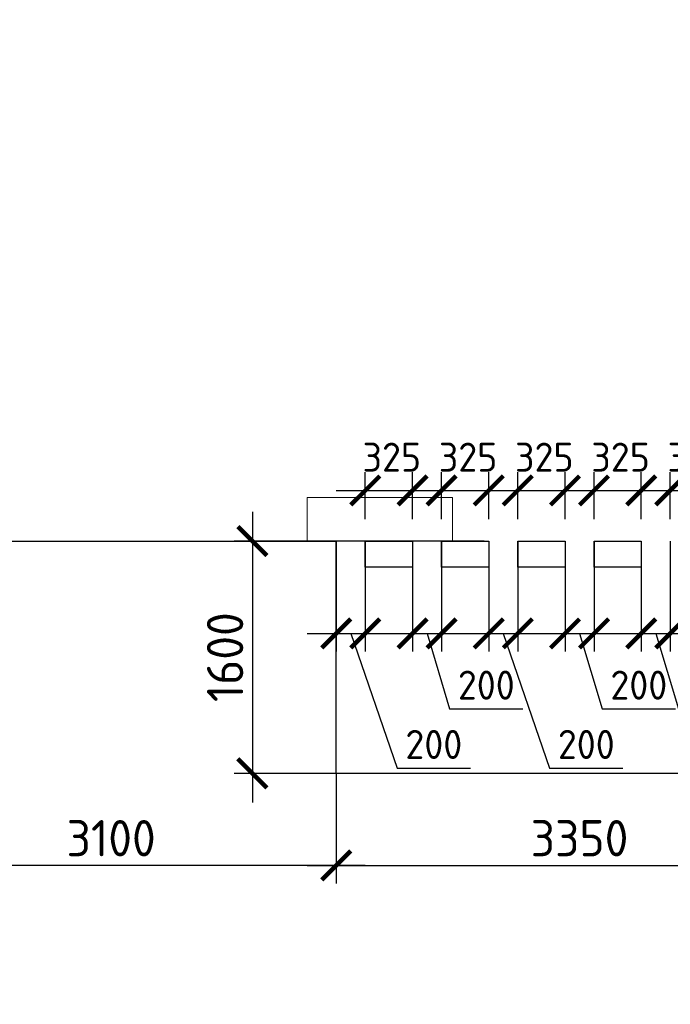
# Model space of a CAD drawing. Header units: millimetres. Extents: x -5898314 to 1055204, y -720802 to 1562611.
# Tile 14 of 256: x -64102 to -59622, y -694837 to -688055. Entities that reach past the tile are written whole.
import ezdxf

# ---------------------------------------------------------------- set-up
doc = ezdxf.new("R2010")
doc.units = ezdxf.units.MM
doc.linetypes.add('DASHED', pattern=[7, 5, -2, 0])
doc.layers.add('Колонна_ бетон', color=7, linetype='Continuous', lineweight=50, true_color=0xb4b496)
for name, color, linetype, lineweight in [('Перекрытие ж_бетон', 1, 'Continuous', 30), ('Размерная линия_ общее', 7, 'Continuous', 25), ('РАЗМЕРЫ', 1, 'Continuous', 9)]:
    doc.layers.add(name, color=color, linetype=linetype, lineweight=lineweight)
doc.styles.add('GOST-2.304_Type-B', font='GOST_Common.ttf')
doc.dimstyles.new('СПДС', dxfattribs={"dimscale": 100, "dimtxt": 2.5, "dimasz": 2, "dimexe": 1.25, "dimexo": 0, "dimtad": 1, "dimdec": 0, "dimrnd": 5, "dimtxsty": 'GOST-2.304_Type-B', "dimblk": 'ARCHTICK', "dimcen": 2.5, "dimdle": 2, "dimclrd": 1, "dimclre": 1, "dimclrt": 1, "dimadec": 0, "dimazin": 2, "dimtfac": 0.75, "dimtdec": 0, "dimtmove": 1, "dimatfit": 3, "dimfxl": 1, "dimtfillclr": 256, "dimtolj": 1, "dimarcsym": 1})

# ---------------------------------------------------------------- blocks, each defined once
blk = doc.blocks.new('подложка стн 1-го этажа')
at = {"layer": 'Колонна_ бетон', "color": 252, "linetype": 'DASHED', "lineweight": 0, "ltscale": 0.5, "true_color": 0x939598, "transparency": 33554687}
for p, q in [((38043.8, 9761.8, -200), (39043.8, 9761.8, -200)), ((38043.8, 9461.8, -200), (38043.8, 9761.8, -200)), ((38043.8, 9761.8, -200), (39043.8, 9761.8, -200)), ((38043.8, 9461.8, -200), (38043.8, 9761.8, -200)), ((39043.8, 9461.8, -200), (39043.8, 9761.8, -200)), ((39043.8, 9461.8, -200), (39043.8, 9761.8, -200)), ((38043.8, 9461.8, -200), (39043.8, 9461.8, -200)), ((38043.8, 9461.8, -200), (39043.8, 9461.8, -200))]:
    blk.add_line(p, q, dxfattribs=at)
blk = doc.blocks.new('_ArchTick')
at = {"color": 0, "linetype": 'ByBlock', "const_width": 0.15}
blk.add_lwpolyline([(-0.5, -0.5), (0.5, 0.5)], dxfattribs=at)
blk = doc.blocks.new('*D882')
at = {"layer": 'DEFPOINTS', "color": 0, "lineweight": 0, "transparency": 16777216}
for p in [(-60904, -691646.3), (-62500, -693246.3), (-61073.2, -693246.3)]:
    blk.add_point(p, dxfattribs=at)
at = {"layer": 'РАЗМЕРЫ', "color": 1, "lineweight": -2, "transparency": 16777216}
for p, q in [((-62500, -691446.3), (-62500, -693446.3)), ((-60904, -691646.3), (-62625, -691646.3)), ((-61073.2, -693246.3), (-62625, -693246.3))]:
    blk.add_line(p, q, dxfattribs=at)
at = {"layer": 'РАЗМЕРЫ', "color": 1, "lineweight": -2, "transparency": 16777216, "xscale": 200, "yscale": 200, "zscale": 200}
for p, rotation in [((-62500, -691646.3), 90), ((-62500, -693246.3), 270)]:
    blk.add_blockref('_ArchTick', p, dxfattribs=dict(at, rotation=rotation))
at = {"layer": 'РАЗМЕРЫ', "color": 1, "lineweight": 0, "transparency": 16777216, "insert": (-62687.5, -692446.3), "char_height": 250, "attachment_point": 5, "rotation": 90, "style": 'GOST-2.304_Type-B'}
blk.add_mtext('\\A1;1600', dxfattribs=at)
blk = doc.blocks.new('*D885')
at = {"layer": 'DEFPOINTS', "color": 0, "lineweight": 0, "transparency": 16777216}
for p in [(-61397.1, -691646.3, 0), (-61197.1, -691646.3), (-61197.1, -692282.5)]:
    blk.add_point(p, dxfattribs=at)
at = {"layer": 'РАЗМЕРЫ', "color": 1, "lineweight": -2, "transparency": 16777216}
for p, q in [((-61397.1, -691646.3), (-61397.1, -692407.5)), ((-61197.1, -691646.3), (-61197.1, -692407.5)), ((-61597.1, -692282.5), (-60997.1, -692282.5)), ((-61297.1, -692282.5), (-61141.5, -692801.3)), ((-61141.5, -692801.3), (-60636.5, -692801.3))]:
    blk.add_line(p, q, dxfattribs=at)
at = {"layer": 'РАЗМЕРЫ', "color": 1, "lineweight": -2, "transparency": 16777216, "xscale": 200, "yscale": 200, "zscale": 200, "rotation": 180}
blk.add_blockref('_ArchTick', (-61397.1, -692282.5), dxfattribs=at)
at = {"layer": 'РАЗМЕРЫ', "color": 1, "lineweight": -2, "transparency": 16777216, "xscale": 200, "yscale": 200, "zscale": 200}
blk.add_blockref('_ArchTick', (-61197.1, -692282.5), dxfattribs=at)
at = {"layer": 'РАЗМЕРЫ', "color": 1, "lineweight": 0, "transparency": 16777216, "insert": (-60889, -692638.8), "char_height": 200, "attachment_point": 5, "style": 'GOST-2.304_Type-B'}
blk.add_mtext('\\A1;200', dxfattribs=at)
blk = doc.blocks.new('*D886')
at = {"layer": 'DEFPOINTS', "color": 0, "lineweight": 0, "transparency": 16777216}
for p in [(-61922.2, -691646.3, 0), (-61722.2, -691646.3), (-61722.2, -692282.5)]:
    blk.add_point(p, dxfattribs=at)
at = {"layer": 'РАЗМЕРЫ', "color": 1, "lineweight": -2, "transparency": 16777216}
for p, q in [((-61922.2, -691646.3), (-61922.2, -692407.5)), ((-61722.2, -691646.3), (-61722.2, -692407.5)), ((-62122.2, -692282.5), (-61522.2, -692282.5)), ((-61822.2, -692282.5), (-61503, -693209.8)), ((-61503, -693209.8), (-60998, -693209.8))]:
    blk.add_line(p, q, dxfattribs=at)
at = {"layer": 'РАЗМЕРЫ', "color": 1, "lineweight": -2, "transparency": 16777216, "xscale": 200, "yscale": 200, "zscale": 200, "rotation": 180}
blk.add_blockref('_ArchTick', (-61922.2, -692282.5), dxfattribs=at)
at = {"layer": 'РАЗМЕРЫ', "color": 1, "lineweight": -2, "transparency": 16777216, "xscale": 200, "yscale": 200, "zscale": 200}
blk.add_blockref('_ArchTick', (-61722.2, -692282.5), dxfattribs=at)
at = {"layer": 'РАЗМЕРЫ', "color": 1, "lineweight": 0, "transparency": 16777216, "insert": (-61250.5, -693047.3), "char_height": 200, "attachment_point": 5, "style": 'GOST-2.304_Type-B'}
blk.add_mtext('\\A1;200', dxfattribs=at)
blk = doc.blocks.new('*D887')
at = {"layer": 'DEFPOINTS', "color": 0, "lineweight": 0, "transparency": 16777216}
for p in [(-60347.1, -691646.3, 0), (-60147.1, -691646.3), (-60147.1, -692282.5)]:
    blk.add_point(p, dxfattribs=at)
at = {"layer": 'РАЗМЕРЫ', "color": 1, "lineweight": -2, "transparency": 16777216}
for p, q in [((-60347.1, -691646.3), (-60347.1, -692407.5)), ((-60147.1, -691646.3), (-60147.1, -692407.5)), ((-60547.1, -692282.5), (-59947.1, -692282.5)), ((-60247.1, -692282.5), (-60091.5, -692801.3)), ((-60091.5, -692801.3), (-59586.5, -692801.3))]:
    blk.add_line(p, q, dxfattribs=at)
at = {"layer": 'РАЗМЕРЫ', "color": 1, "lineweight": -2, "transparency": 16777216, "xscale": 200, "yscale": 200, "zscale": 200, "rotation": 180}
blk.add_blockref('_ArchTick', (-60347.1, -692282.5), dxfattribs=at)
at = {"layer": 'РАЗМЕРЫ', "color": 1, "lineweight": -2, "transparency": 16777216, "xscale": 200, "yscale": 200, "zscale": 200}
blk.add_blockref('_ArchTick', (-60147.1, -692282.5), dxfattribs=at)
at = {"layer": 'РАЗМЕРЫ', "color": 1, "lineweight": 0, "transparency": 16777216, "insert": (-59839, -692638.8), "char_height": 200, "attachment_point": 5, "style": 'GOST-2.304_Type-B'}
blk.add_mtext('\\A1;200', dxfattribs=at)
blk = doc.blocks.new('*D888')
at = {"layer": 'DEFPOINTS', "color": 0, "lineweight": 0, "transparency": 16777216}
for p in [(-60872.2, -691646.3, 0), (-60672.2, -691646.3), (-60672.2, -692282.5)]:
    blk.add_point(p, dxfattribs=at)
at = {"layer": 'РАЗМЕРЫ', "color": 1, "lineweight": -2, "transparency": 16777216}
for p, q in [((-60872.2, -691646.3), (-60872.2, -692407.5)), ((-60672.2, -691646.3), (-60672.2, -692407.5)), ((-61072.2, -692282.5), (-60472.2, -692282.5)), ((-60772.2, -692282.5), (-60453.1, -693209.8)), ((-60453.1, -693209.8), (-59948.1, -693209.8))]:
    blk.add_line(p, q, dxfattribs=at)
at = {"layer": 'РАЗМЕРЫ', "color": 1, "lineweight": -2, "transparency": 16777216, "xscale": 200, "yscale": 200, "zscale": 200, "rotation": 180}
blk.add_blockref('_ArchTick', (-60872.2, -692282.5), dxfattribs=at)
at = {"layer": 'РАЗМЕРЫ', "color": 1, "lineweight": -2, "transparency": 16777216, "xscale": 200, "yscale": 200, "zscale": 200}
blk.add_blockref('_ArchTick', (-60672.2, -692282.5), dxfattribs=at)
at = {"layer": 'РАЗМЕРЫ', "color": 1, "lineweight": 0, "transparency": 16777216, "insert": (-60200.6, -693047.3), "char_height": 200, "attachment_point": 5, "style": 'GOST-2.304_Type-B'}
blk.add_mtext('\\A1;200', dxfattribs=at)
blk = doc.blocks.new('*D889')
at = {"layer": 'DEFPOINTS', "color": 0, "lineweight": 0, "transparency": 16777216}
for p in [(-59822.1, -691646.3, 0), (-59622.1, -691646.3), (-59622.1, -692282.5)]:
    blk.add_point(p, dxfattribs=at)
at = {"layer": 'РАЗМЕРЫ', "color": 1, "lineweight": -2, "transparency": 16777216}
for p, q in [((-59822.1, -691646.3), (-59822.1, -692407.5)), ((-59622.1, -691646.3), (-59622.1, -692407.5)), ((-60022.1, -692282.5), (-59422.1, -692282.5)), ((-59722.1, -692282.5), (-59566.5, -692801.3)), ((-59566.5, -692801.3), (-59061.5, -692801.3))]:
    blk.add_line(p, q, dxfattribs=at)
at = {"layer": 'РАЗМЕРЫ', "color": 1, "lineweight": -2, "transparency": 16777216, "xscale": 200, "yscale": 200, "zscale": 200, "rotation": 180}
blk.add_blockref('_ArchTick', (-59822.1, -692282.5), dxfattribs=at)
at = {"layer": 'РАЗМЕРЫ', "color": 1, "lineweight": -2, "transparency": 16777216, "xscale": 200, "yscale": 200, "zscale": 200}
blk.add_blockref('_ArchTick', (-59622.1, -692282.5), dxfattribs=at)
at = {"layer": 'РАЗМЕРЫ', "color": 1, "lineweight": 0, "transparency": 16777216, "insert": (-59314, -692638.8), "char_height": 200, "attachment_point": 5, "style": 'GOST-2.304_Type-B'}
blk.add_mtext('\\A1;200', dxfattribs=at)
blk = doc.blocks.new('*D890')
at = {"layer": 'DEFPOINTS', "color": 0, "lineweight": 0, "transparency": 16777216}
for p in [(-61397.2, -691297.8), (-61722.2, -691496.3), (-61397.2, -691496.3, 0)]:
    blk.add_point(p, dxfattribs=at)
at = {"layer": 'РАЗМЕРЫ', "color": 1, "lineweight": -2, "transparency": 16777216}
for p, q in [((-61722.2, -691496.3), (-61722.2, -691172.8)), ((-61397.2, -691496.3), (-61397.2, -691172.8)), ((-61922.2, -691297.8), (-61197.2, -691297.8))]:
    blk.add_line(p, q, dxfattribs=at)
at = {"layer": 'РАЗМЕРЫ', "color": 1, "lineweight": -2, "transparency": 16777216, "xscale": 200, "yscale": 200, "zscale": 200, "rotation": 180}
blk.add_blockref('_ArchTick', (-61722.2, -691297.8), dxfattribs=at)
at = {"layer": 'РАЗМЕРЫ', "color": 1, "lineweight": -2, "transparency": 16777216, "xscale": 200, "yscale": 200, "zscale": 200}
blk.add_blockref('_ArchTick', (-61397.2, -691297.8), dxfattribs=at)
at = {"layer": 'РАЗМЕРЫ', "color": 1, "lineweight": 0, "transparency": 16777216, "insert": (-61539.7, -691068.7), "char_height": 200, "attachment_point": 5, "style": 'GOST-2.304_Type-B'}
blk.add_mtext('\\A1;325', dxfattribs=at)
blk = doc.blocks.new('*D891')
at = {"layer": 'DEFPOINTS', "color": 0, "lineweight": 0, "transparency": 16777216}
for p in [(-60872.2, -691297.8), (-61197.2, -691496.3), (-60872.2, -691496.3, 0)]:
    blk.add_point(p, dxfattribs=at)
at = {"layer": 'РАЗМЕРЫ', "color": 1, "lineweight": -2, "transparency": 16777216}
for p, q in [((-61197.2, -691496.3), (-61197.2, -691172.8)), ((-60872.2, -691496.3), (-60872.2, -691172.8)), ((-61397.2, -691297.8), (-60672.2, -691297.8))]:
    blk.add_line(p, q, dxfattribs=at)
at = {"layer": 'РАЗМЕРЫ', "color": 1, "lineweight": -2, "transparency": 16777216, "xscale": 200, "yscale": 200, "zscale": 200, "rotation": 180}
blk.add_blockref('_ArchTick', (-61197.2, -691297.8), dxfattribs=at)
at = {"layer": 'РАЗМЕРЫ', "color": 1, "lineweight": -2, "transparency": 16777216, "xscale": 200, "yscale": 200, "zscale": 200}
blk.add_blockref('_ArchTick', (-60872.2, -691297.8), dxfattribs=at)
at = {"layer": 'РАЗМЕРЫ', "color": 1, "lineweight": 0, "transparency": 16777216, "insert": (-61014.7, -691068.7), "char_height": 200, "attachment_point": 5, "style": 'GOST-2.304_Type-B'}
blk.add_mtext('\\A1;325', dxfattribs=at)
blk = doc.blocks.new('*D892')
at = {"layer": 'DEFPOINTS', "color": 0, "lineweight": 0, "transparency": 16777216}
for p in [(-60347.2, -691297.8), (-60672.2, -691496.3), (-60347.2, -691496.3, 0)]:
    blk.add_point(p, dxfattribs=at)
at = {"layer": 'РАЗМЕРЫ', "color": 1, "lineweight": -2, "transparency": 16777216}
for p, q in [((-60672.2, -691496.3), (-60672.2, -691172.8)), ((-60347.2, -691496.3), (-60347.2, -691172.8)), ((-60872.2, -691297.8), (-60147.2, -691297.8))]:
    blk.add_line(p, q, dxfattribs=at)
at = {"layer": 'РАЗМЕРЫ', "color": 1, "lineweight": -2, "transparency": 16777216, "xscale": 200, "yscale": 200, "zscale": 200, "rotation": 180}
blk.add_blockref('_ArchTick', (-60672.2, -691297.8), dxfattribs=at)
at = {"layer": 'РАЗМЕРЫ', "color": 1, "lineweight": -2, "transparency": 16777216, "xscale": 200, "yscale": 200, "zscale": 200}
blk.add_blockref('_ArchTick', (-60347.2, -691297.8), dxfattribs=at)
at = {"layer": 'РАЗМЕРЫ', "color": 1, "lineweight": 0, "transparency": 16777216, "insert": (-60489.7, -691068.7), "char_height": 200, "attachment_point": 5, "style": 'GOST-2.304_Type-B'}
blk.add_mtext('\\A1;325', dxfattribs=at)
blk = doc.blocks.new('*D893')
at = {"layer": 'DEFPOINTS', "color": 0, "lineweight": 0, "transparency": 16777216}
for p in [(-59822.2, -691297.8), (-60147.2, -691496.3), (-59822.2, -691496.3, 0)]:
    blk.add_point(p, dxfattribs=at)
at = {"layer": 'РАЗМЕРЫ', "color": 1, "lineweight": -2, "transparency": 16777216}
for p, q in [((-60147.2, -691496.3), (-60147.2, -691172.8)), ((-59822.2, -691496.3), (-59822.2, -691172.8)), ((-60347.2, -691297.8), (-59622.2, -691297.8))]:
    blk.add_line(p, q, dxfattribs=at)
at = {"layer": 'РАЗМЕРЫ', "color": 1, "lineweight": -2, "transparency": 16777216, "xscale": 200, "yscale": 200, "zscale": 200, "rotation": 180}
blk.add_blockref('_ArchTick', (-60147.2, -691297.8), dxfattribs=at)
at = {"layer": 'РАЗМЕРЫ', "color": 1, "lineweight": -2, "transparency": 16777216, "xscale": 200, "yscale": 200, "zscale": 200}
blk.add_blockref('_ArchTick', (-59822.2, -691297.8), dxfattribs=at)
at = {"layer": 'РАЗМЕРЫ', "color": 1, "lineweight": 0, "transparency": 16777216, "insert": (-59964.7, -691068.7), "char_height": 200, "attachment_point": 5, "style": 'GOST-2.304_Type-B'}
blk.add_mtext('\\A1;325', dxfattribs=at)
blk = doc.blocks.new('*D894')
at = {"layer": 'DEFPOINTS', "color": 0, "lineweight": 0, "transparency": 16777216}
for p in [(-59297.2, -691297.8), (-59622.2, -691496.3), (-59297.2, -691496.3, 0)]:
    blk.add_point(p, dxfattribs=at)
at = {"layer": 'РАЗМЕРЫ', "color": 1, "lineweight": -2, "transparency": 16777216}
for p, q in [((-59622.2, -691496.3), (-59622.2, -691172.8)), ((-59297.2, -691496.3), (-59297.2, -691172.8)), ((-59822.2, -691297.8), (-59097.2, -691297.8))]:
    blk.add_line(p, q, dxfattribs=at)
at = {"layer": 'РАЗМЕРЫ', "color": 1, "lineweight": -2, "transparency": 16777216, "xscale": 200, "yscale": 200, "zscale": 200, "rotation": 180}
blk.add_blockref('_ArchTick', (-59622.2, -691297.8), dxfattribs=at)
at = {"layer": 'РАЗМЕРЫ', "color": 1, "lineweight": -2, "transparency": 16777216, "xscale": 200, "yscale": 200, "zscale": 200}
blk.add_blockref('_ArchTick', (-59297.2, -691297.8), dxfattribs=at)
at = {"layer": 'РАЗМЕРЫ', "color": 1, "lineweight": 0, "transparency": 16777216, "insert": (-59439.7, -691068.7), "char_height": 200, "attachment_point": 5, "style": 'GOST-2.304_Type-B'}
blk.add_mtext('\\A1;325', dxfattribs=at)
blk = doc.blocks.new('*D947')
at = {"layer": 'DEFPOINTS', "color": 0, "lineweight": 0, "transparency": 16777216}
for p in [(-61922.2, -693246.4), (-58572.2, -693246.4), (-58572.2, -693880.5)]:
    blk.add_point(p, dxfattribs=at)
at = {"layer": 'РАЗМЕРЫ', "color": 1, "lineweight": -2, "transparency": 16777216}
for p, q in [((-61922.2, -693246.4), (-61922.2, -694005.5)), ((-58572.2, -693246.4), (-58572.2, -694005.5)), ((-62122.2, -693880.5), (-58372.2, -693880.5))]:
    blk.add_line(p, q, dxfattribs=at)
at = {"layer": 'РАЗМЕРЫ', "color": 1, "lineweight": -2, "transparency": 16777216, "xscale": 200, "yscale": 200, "zscale": 200, "rotation": 180}
blk.add_blockref('_ArchTick', (-61922.2, -693880.5), dxfattribs=at)
at = {"layer": 'РАЗМЕРЫ', "color": 1, "lineweight": -2, "transparency": 16777216, "xscale": 200, "yscale": 200, "zscale": 200}
blk.add_blockref('_ArchTick', (-58572.2, -693880.5), dxfattribs=at)
at = {"layer": 'РАЗМЕРЫ', "color": 1, "lineweight": 0, "transparency": 16777216, "insert": (-60247.2, -693693), "char_height": 250, "attachment_point": 5, "style": 'GOST-2.304_Type-B'}
blk.add_mtext('\\A1;3350', dxfattribs=at)
blk = doc.blocks.new('*D951')
at = {"layer": 'DEFPOINTS', "color": 0, "lineweight": 0, "transparency": 16777216}
for p in [(-61922.2, -693246.4), (-65022.2, -693534.8), (-65022.2, -693880.5)]:
    blk.add_point(p, dxfattribs=at)
at = {"layer": 'РАЗМЕРЫ', "color": 1, "lineweight": -2, "transparency": 16777216}
for p, q in [((-61922.2, -693246.4), (-61922.2, -694005.5)), ((-65022.2, -693534.8), (-65022.2, -694005.5)), ((-61722.2, -693880.5), (-65222.2, -693880.5))]:
    blk.add_line(p, q, dxfattribs=at)
at = {"layer": 'РАЗМЕРЫ', "color": 1, "lineweight": -2, "transparency": 16777216, "xscale": 200, "yscale": 200, "zscale": 200, "rotation": 180}
blk.add_blockref('_ArchTick', (-65022.2, -693880.5), dxfattribs=at)
at = {"layer": 'РАЗМЕРЫ', "color": 1, "lineweight": -2, "transparency": 16777216, "xscale": 200, "yscale": 200, "zscale": 200}
blk.add_blockref('_ArchTick', (-61922.2, -693880.5), dxfattribs=at)
at = {"layer": 'РАЗМЕРЫ', "color": 1, "lineweight": 0, "transparency": 16777216, "insert": (-63472.2, -693693), "char_height": 250, "attachment_point": 5, "style": 'GOST-2.304_Type-B'}
blk.add_mtext('\\A1;3100', dxfattribs=at)
blk = doc.blocks.new('*D748')
at = {"layer": 'DEFPOINTS', "color": 0, "linetype": 'Continuous', "lineweight": 0, "transparency": 16777216}
for p in [(-61013.1, -680076.4), (-60781.8, -680076.4), (-60781.8, -681096.4)]:
    blk.add_point(p, dxfattribs=at)
at = {"layer": 'Размерная линия_ общее', "color": 1, "linetype": 'Continuous', "lineweight": -2, "transparency": 16777216}
for p, q in [((-61013.1, -681296.4), (-61013.1, -679876.4)), ((-60781.8, -680076.4), (-61138.1, -680076.4)), ((-60781.8, -681096.4), (-61138.1, -681096.4))]:
    blk.add_line(p, q, dxfattribs=at)
at = {"layer": 'Размерная линия_ общее', "color": 1, "linetype": 'Continuous', "lineweight": -2, "transparency": 16777216, "xscale": 200, "yscale": 200, "zscale": 200}
for p, rotation in [((-61013.1, -680076.4), 90), ((-61013.1, -681096.4), 270)]:
    blk.add_blockref('_ArchTick', p, dxfattribs=dict(at, rotation=rotation))
at = {"layer": 'Размерная линия_ общее', "color": 1, "linetype": 'Continuous', "lineweight": 0, "transparency": 16777216, "insert": (-61175.6, -680607.9), "char_height": 200, "width": 71428.571, "attachment_point": 5, "rotation": 90, "style": 'GOST-2.304_Type-B'}
blk.add_mtext('\\A1;1020', dxfattribs=at)
blk = doc.blocks.new('*D751')
at = {"layer": 'DEFPOINTS', "color": 0, "linetype": 'Continuous', "lineweight": 0, "transparency": 16777216}
for p in [(-63374.2, -680076.4), (-62054.6, -680076.4), (-63142.9, -681096.4)]:
    blk.add_point(p, dxfattribs=at)
at = {"layer": 'Размерная линия_ общее', "color": 1, "linetype": 'Continuous', "lineweight": -2, "transparency": 16777216}
for p, q in [((-63374.2, -681296.4), (-63374.2, -679876.4)), ((-62054.6, -680076.4), (-63499.2, -680076.4)), ((-63142.9, -681096.4), (-63499.2, -681096.4))]:
    blk.add_line(p, q, dxfattribs=at)
at = {"layer": 'Размерная линия_ общее', "color": 1, "linetype": 'Continuous', "lineweight": -2, "transparency": 16777216, "xscale": 200, "yscale": 200, "zscale": 200}
for p, rotation in [((-63374.2, -680076.4), 90), ((-63374.2, -681096.4), 270)]:
    blk.add_blockref('_ArchTick', p, dxfattribs=dict(at, rotation=rotation))
at = {"layer": 'Размерная линия_ общее', "color": 1, "linetype": 'Continuous', "lineweight": 0, "transparency": 16777216, "insert": (-63536.7, -680607.9), "char_height": 200, "width": 71428.571, "attachment_point": 5, "rotation": 90, "style": 'GOST-2.304_Type-B'}
blk.add_mtext('\\A1;1020', dxfattribs=at)
blk = doc.blocks.new('*D785')
at = {"layer": 'DEFPOINTS', "color": 0, "linetype": 'Continuous', "lineweight": 0, "transparency": 16777216}
for p in [(-63977.5, -684156.4), (-63379.9, -684156.4), (-63977.5, -684556.4)]:
    blk.add_point(p, dxfattribs=at)
at = {"layer": 'Размерная линия_ общее', "color": 1, "linetype": 'Continuous', "lineweight": -2, "transparency": 16777216}
for p, q in [((-63977.5, -684156.4), (-63254.9, -684156.4)), ((-63379.9, -684156.4), (-63379.9, -684756.4)), ((-63977.5, -684556.4), (-63254.9, -684556.4)), ((-63379.9, -684556.4), (-63379.9, -685381.4))]:
    blk.add_line(p, q, dxfattribs=at)
at = {"layer": 'Размерная линия_ общее', "color": 1, "linetype": 'Continuous', "lineweight": -2, "transparency": 16777216, "xscale": 200, "yscale": 200, "zscale": 200}
for p, rotation in [((-63379.9, -684156.4), 90), ((-63379.9, -684556.4), 270)]:
    blk.add_blockref('_ArchTick', p, dxfattribs=dict(at, rotation=rotation))
at = {"layer": 'Размерная линия_ общее', "color": 1, "linetype": 'Continuous', "lineweight": 0, "transparency": 16777216, "insert": (-63542.4, -685118.9), "char_height": 200, "width": 53571.429, "attachment_point": 5, "rotation": 90, "style": 'GOST-2.304_Type-B'}
blk.add_mtext('\\A1;400', dxfattribs=at)
blk = doc.blocks.new('*D786')
at = {"layer": 'DEFPOINTS', "color": 0, "linetype": 'Continuous', "lineweight": 0, "transparency": 16777216}
for p in [(-63977.5, -683996.4), (-63379.9, -683996.4), (-63977.5, -684156.4)]:
    blk.add_point(p, dxfattribs=at)
at = {"layer": 'Размерная линия_ общее', "color": 1, "linetype": 'Continuous', "lineweight": -2, "transparency": 16777216}
for p, q in [((-63379.9, -684356.4), (-63379.9, -683796.4)), ((-63977.5, -683996.4), (-63254.9, -683996.4)), ((-63977.5, -684156.4), (-63254.9, -684156.4))]:
    blk.add_line(p, q, dxfattribs=at)
at = {"layer": 'Размерная линия_ общее', "color": 1, "linetype": 'Continuous', "lineweight": -2, "transparency": 16777216, "xscale": 200, "yscale": 200, "zscale": 200}
for p, rotation in [((-63379.9, -683996.4), 90), ((-63379.9, -684156.4), 270)]:
    blk.add_blockref('_ArchTick', p, dxfattribs=dict(at, rotation=rotation))
at = {"layer": 'Размерная линия_ общее', "color": 1, "linetype": 'Continuous', "lineweight": 0, "transparency": 16777216, "insert": (-63542.4, -684076.4), "char_height": 200, "width": 53571.429, "attachment_point": 5, "rotation": 90, "style": 'GOST-2.304_Type-B'}
blk.add_mtext('\\A1;160', dxfattribs=at)
blk = doc.blocks.new('*D810')
at = {"layer": 'DEFPOINTS', "color": 0, "linetype": 'Continuous', "lineweight": 0, "transparency": 16777216}
for p in [(-61174.5, -683996.4), (-60127.7, -683996.4), (-60127.7, -684196.4)]:
    blk.add_point(p, dxfattribs=at)
at = {"layer": 'Размерная линия_ общее', "color": 1, "linetype": 'Continuous', "lineweight": -2, "transparency": 16777216}
for p, q in [((-61174.5, -684396.4), (-61174.5, -683796.4)), ((-60127.7, -683996.4), (-61299.5, -683996.4)), ((-60127.7, -684196.4), (-61299.5, -684196.4))]:
    blk.add_line(p, q, dxfattribs=at)
at = {"layer": 'Размерная линия_ общее', "color": 1, "linetype": 'Continuous', "lineweight": -2, "transparency": 16777216, "xscale": 200, "yscale": 200, "zscale": 200}
for p, rotation in [((-61174.5, -683996.4), 90), ((-61174.5, -684196.4), 270)]:
    blk.add_blockref('_ArchTick', p, dxfattribs=dict(at, rotation=rotation))
at = {"layer": 'Размерная линия_ общее', "color": 1, "linetype": 'Continuous', "lineweight": 0, "transparency": 16777216, "insert": (-61337, -684096.4), "char_height": 200, "width": 53571.429, "attachment_point": 5, "rotation": 90, "style": 'GOST-2.304_Type-B'}
blk.add_mtext('\\A1;200', dxfattribs=at)
blk = doc.blocks.new('*D811')
at = {"layer": 'DEFPOINTS', "color": 0, "linetype": 'Continuous', "lineweight": 0, "transparency": 16777216}
for p in [(-60639.2, -684156.4), (-58840.3, -684156.4), (-58840.3, -684556.4)]:
    blk.add_point(p, dxfattribs=at)
at = {"layer": 'Размерная линия_ общее', "color": 1, "linetype": 'Continuous', "lineweight": -2, "transparency": 16777216}
for p, q in [((-60639.2, -684756.4), (-60639.2, -683956.4)), ((-58840.3, -684156.4), (-60764.2, -684156.4)), ((-58840.3, -684556.4), (-60764.2, -684556.4))]:
    blk.add_line(p, q, dxfattribs=at)
at = {"layer": 'Размерная линия_ общее', "color": 1, "linetype": 'Continuous', "lineweight": -2, "transparency": 16777216, "xscale": 200, "yscale": 200, "zscale": 200}
for p, rotation in [((-60639.2, -684156.4), 90), ((-60639.2, -684556.4), 270)]:
    blk.add_blockref('_ArchTick', p, dxfattribs=dict(at, rotation=rotation))
at = {"layer": 'Размерная линия_ общее', "color": 1, "linetype": 'Continuous', "lineweight": 0, "transparency": 16777216, "insert": (-60801.7, -684356.4), "char_height": 200, "width": 53571.429, "attachment_point": 5, "rotation": 90, "style": 'GOST-2.304_Type-B'}
blk.add_mtext('\\A1;400', dxfattribs=at)

msp = doc.modelspace()

# ---------------------------------------------------------------- linework, layer by layer
at = {"layer": 'Перекрытие ж_бетон'}
for p, q in [((-61922.16, -693246.38), (-61922.16, -691646.38)), ((-58572.16, -693246.38), (-61922.16, -693246.38))]:
    msp.add_line(p, q, dxfattribs=at)
msp.add_lwpolyline([(-65072.16, -691646.38), (-61922.16, -691646.38)], dxfattribs=at)
for points, elevation in [([(-61397.08, -691826.34), (-61722.08, -691826.34), (-61722.08, -691646.34), (-61397.08, -691646.34)], -0.07), ([(-60872, -691826.34), (-61197, -691826.34), (-61197, -691646.34), (-60872, -691646.34)], -0.16), ([(-60347.1, -691826.34), (-60672.1, -691826.34), (-60672.1, -691646.34), (-60347.1, -691646.34)], -0.05), ([(-59822.12, -691826.34), (-60147.12, -691826.34), (-60147.12, -691646.34), (-59822.12, -691646.34)], -0.04)]:
    msp.add_lwpolyline(points, close=True, dxfattribs=dict(at, elevation=elevation))

# ---------------------------------------------------------------- block references
msp.add_blockref('подложка стн 1-го этажа', (-100166.08, -701108.17, 560), dxfattribs=at)

# ---------------------------------------------------------------- dimensions: what is measured, and where the dimension line sits
at = {"layer": 'Размерная линия_ общее', "color": 218, "linetype": 'Continuous', "lineweight": 0, "true_color": 0x500050, "transparency": 33554687}
for base, p1, p2, picture, middle in [((-63374.21, -680076.4), (-63142.92, -681096.38), (-62054.64, -680076.4), '*D751', (-63374.21, -680607.95)), ((-61013.13, -680076.39), (-60781.84, -681096.38), (-60781.84, -680076.39), '*D748', (-61013.13, -680607.94)), ((-63379.86, -683996.38), (-63977.52, -684156.38), (-63977.52, -683996.38), '*D786', (-63379.86, -684076.38)), ((-61174.49, -683996.38), (-60127.74, -684196.38), (-60127.74, -683996.38), '*D810', (-61174.49, -684096.38)), ((-60639.2, -684156.38), (-58840.31, -684556.38), (-58840.31, -684156.38), '*D811', (-60639.2, -684356.38)), ((-63379.86, -684156.38), (-63977.52, -684556.38), (-63977.52, -684156.38), '*D785', (-63379.86, -685118.88))]:
    dim = msp.add_linear_dim(base=base, p1=p1, p2=p2, angle=90, dimstyle='СПДС', override={"dimtxt": 2, "dimtmove": 0}, dxfattribs=at)
    dim.commit()
    dim.dimension.update_dxf_attribs({"geometry": picture, "text_midpoint": middle, "dimtype": 160})
at = {"layer": 'РАЗМЕРЫ', "color": 1, "lineweight": 0}
for base, p1, p2, picture, middle in [((-61397.16, -691297.76, -0.02), (-61722.16, -691496.34, -0.02), (-61397.16, -691496.34), '*D890', (-61539.68, -691231.17, -0.02)), ((-60872.17, -691297.76), (-61197.17, -691496.34), (-60872.17, -691496.34, 0.02), '*D891', (-61014.69, -691231.17)), ((-60347.18, -691297.76, 0.02), (-60672.18, -691496.34, 0.02), (-60347.18, -691496.34, 0.04), '*D892', (-60489.71, -691231.17, 0.02)), ((-59822.2, -691297.76, 0.04), (-60147.2, -691496.34, 0.04), (-59822.2, -691496.34, 0.05), '*D893', (-59964.72, -691231.17, 0.04)), ((-59297.21, -691297.76, 0.05), (-59622.21, -691496.34, 0.05), (-59297.21, -691496.34, 0.07), '*D894', (-59439.73, -691231.17, 0.05))]:
    dim = msp.add_linear_dim(base=base, p1=p1, p2=p2, dimstyle='СПДС', override={"dimtxt": 2, "dimasz": 2, "dimrnd": 5}, dxfattribs=at)
    dim.commit()
    dim.dimension.update_dxf_attribs({"geometry": picture, "text_midpoint": middle, "dimtype": 160})
for base, p1, p2, angle, override, picture, middle in [((-62500.05, -693246.34), (-60904.01, -691646.34), (-61073.2, -693246.34), 90, {"dimrnd": 5}, '*D882', (-62687.55, -692446.34)), ((-61197.08, -692282.52, -0.09), (-61397.08, -691646.34, -0.07), (-61197.08, -691646.34, -0.09), 180, {"dimtxt": 2, "dimasz": 2, "dimrnd": 5}, '*D885', (-61078.95, -692638.77, -0.09)), ((-60147.1, -692282.52, -0.07), (-60347.1, -691646.34, -0.05), (-60147.1, -691646.34, -0.07), 180, {"dimtxt": 2, "dimasz": 2, "dimrnd": 5}, '*D887', (-60028.98, -692638.77, -0.07)), ((-59622.13, -692282.52, -0.02), (-59822.13, -691646.34), (-59622.13, -691646.34, -0.02), 180, {"dimtxt": 2, "dimasz": 2, "dimrnd": 5}, '*D889', (-59504, -692638.77, -0.02))]:
    dim = msp.add_linear_dim(base=base, p1=p1, p2=p2, angle=angle, dimstyle='СПДС', override=override, dxfattribs=at)
    dim.commit()
    dim.dimension.update_dxf_attribs({"geometry": picture, "text_midpoint": middle})
for base, p1, p2, picture, middle in [((-61722.16, -692282.52), (-61922.16, -691646.34, 0.02), (-61722.16, -691646.34), '*D886', (-61440.54, -693209.77)), ((-60672.18, -692282.52, 0.02), (-60872.18, -691646.34, 0.04), (-60672.18, -691646.34, 0.02), '*D888', (-60390.57, -693209.77, 0.02))]:
    dim = msp.add_linear_dim(base=base, p1=p1, p2=p2, angle=180, dimstyle='СПДС', override={"dimtxt": 2, "dimasz": 2, "dimrnd": 5}, dxfattribs=at)
    dim.commit()
    dim.dimension.update_dxf_attribs({"geometry": picture, "text_midpoint": middle, "dimtype": 160})
for base, p2, picture, middle in [((-65022.16, -693880.47), (-65022.16, -693534.78), '*D951', (-63472.16, -693692.97)), ((-58572.16, -693880.47), (-58572.16, -693246.38), '*D947', (-60247.16, -693692.97))]:
    dim = msp.add_linear_dim(base=base, p1=(-61922.16, -693246.38), p2=p2, dimstyle='СПДС', override={"dimrnd": 5}, dxfattribs=at)
    dim.commit()
    dim.dimension.update_dxf_attribs({"geometry": picture, "text_midpoint": middle})

doc.saveas('drawing.dxf')
